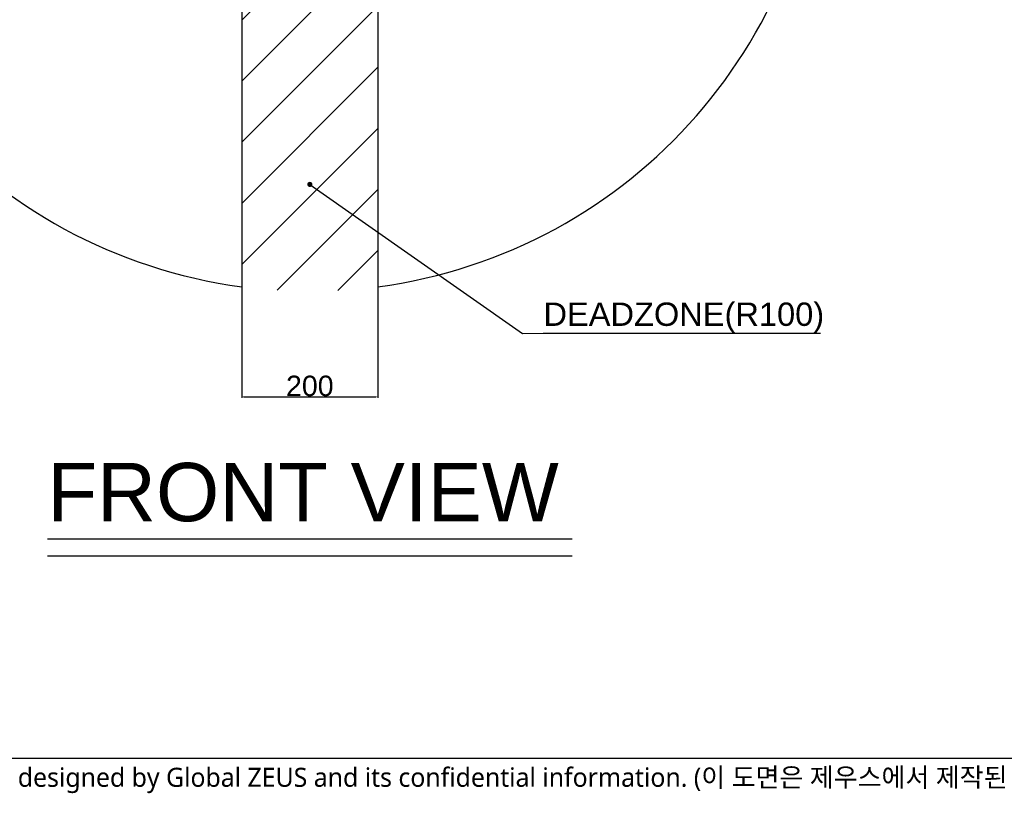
# Model space of a CAD drawing. Header units: millimetres. Extents: x 32 to 6688, y 67 to 4720.
# Tile 2 of 29: x 1514 to 2961, y 108 to 1245. Entities that reach past the tile are written whole.
import ezdxf

# ---------------------------------------------------------------- set-up
doc = ezdxf.new("R2010")
doc.units = ezdxf.units.MM
doc.linetypes.add('ACAD_ISO02W100', pattern=[15, 12, -3])
doc.linetypes.add('HIDDEN', pattern=[0.2, 0.1, -0.1])
doc.layers.add('DEFAULT_2', color=2, linetype='HIDDEN')
doc.styles.get("Standard").update_dxf_attribs({"font": 'arial.ttf'})
doc.styles.add('TEXTSTYLE_3', font='malgun.ttf')
doc.dimstyles.new('ISO-25', dxfattribs={"dimtxt": 2.5, "dimasz": 2.5, "dimexe": 1.25, "dimexo": 0.625, "dimtad": 1, "dimtxsty": 'Standard', "dimcen": 2.5, "dimadec": 0, "dimazin": 0, "dimtfac": 1, "dimtmove": 0, "dimatfit": 3, "dimfxl": 1, "dimarcsym": 0})

# ---------------------------------------------------------------- blocks, each defined once
blk = doc.blocks.new('*D130')
at = {"color": 0, "lineweight": -2, "ltscale": 1000, "transparency": 16777216}
for p, q in [((1840, 852), (1840, 689.6)), ((2040, 852), (2040, 689.6)), ((1842.5, 690.9), (2037.5, 690.9))]:
    blk.add_line(p, q, dxfattribs=at)
at = {"color": 0, "ltscale": 1000, "transparency": 16777216}
for points in [[(1842.5, 691.3), (1842.5, 690.5), (1840, 690.9)], [(2037.5, 691.3), (2037.5, 690.5), (2040, 690.9)]]:
    blk.add_solid(points, dxfattribs=at)
at = {"layer": 'Defpoints', "color": 0, "ltscale": 1000, "transparency": 16777216}
for p in [(1840, 852.6), (2040, 852.6), (2040, 690.9)]:
    blk.add_point(p, dxfattribs=at)
at = {"color": 0, "ltscale": 1000, "transparency": 16777216, "insert": (1940, 706.8), "char_height": 2.5, "attachment_point": 5}
blk.add_mtext('{\\H12x;200}', dxfattribs=at)

msp = doc.modelspace()

# ---------------------------------------------------------------- hatches: boundary and pattern name
at = {"ltscale": 1000, "true_color": 0xed4b40}
h = msp.add_hatch(dxfattribs=at)
h.set_pattern_fill('ANSI31', color=13, scale=20)
h.set_pattern_definition([(45, (-9535.49, -2228.34), (-44.90128, 44.90128), [])])
edge = h.paths.add_edge_path()
edge.add_arc((1940, 1600.946), 755, 82.388789, 97.611211)
edge.add_line((1840, 2349.294), (1840, 852.598))
edge.add_arc((1940, 1600.946), 755, 262.388789, 277.611211)
edge.add_line((2040, 852.598), (2040, 2349.294))

# ---------------------------------------------------------------- linework, layer by layer
at = {"ltscale": 1000}
for p, q in [((1840, 2349.294), (1840, 852.598)), ((2040, 2349.294), (2040, 852.598))]:
    msp.add_line(p, q, dxfattribs=at)
at = {"color": 0, "linetype": 'ACAD_ISO02W100', "ltscale": 1000}
for p, q in [((1554.286, 482.126), (2325.714, 482.126)), ((1554.286, 457.153), (2325.714, 457.153))]:
    msp.add_line(p, q, dxfattribs=at)
at = {"color": 7}
msp.add_line((80, 160), (6560, 160), dxfattribs=at)
at = {"ltscale": 1000}
for start, end in [(97.611211, 262.388789), (277.611211, 82.388789)]:
    msp.add_arc((1940, 1600.946), 755, start, end, dxfattribs=at)

# ---------------------------------------------------------------- texts
at = {"color": 0}
msp.add_text('FRONT VIEW', height=85.7143, dxfattribs=at).set_placement((1554.286, 508.101))
at = {"color": 1, "ltscale": 1000, "insert": (2283.42, 784.822), "char_height": 34.28571, "attachment_point": 7}
msp.add_mtext('DEADZONE(R100)', dxfattribs=at)
at = {"layer": 'DEFAULT_2', "color": 2, "linetype": 'HIDDEN', "insert": (414.109, 145.948), "char_height": 28, "width": 3843.52495, "attachment_point": 1, "line_spacing_factor": 0.9, "style": 'TEXTSTYLE_3'}
msp.add_mtext('Any unauthorized use of this drawing will be penalized since it’s designed by Global ZEUS and its confidential information. (이 도면은 제우스에서 제작된 영업비밀 이므로 무단 사용 시 법적인 처벌을 받을 수 있습니다.)', dxfattribs=at)

# ---------------------------------------------------------------- dimensions: what is measured, and where the dimension line sits
at = {"ltscale": 1000}
dim = msp.add_linear_dim(base=(2040, 690.878), p1=(1840, 852.598), p2=(2040, 852.598), text='{\\H12x;200}', dimstyle='ISO-25', dxfattribs=at)
dim.commit()
dim.dimension.update_dxf_attribs({"geometry": '*D130', "text_midpoint": (1940, 706.821)})

# ---------------------------------------------------------------- leaders
at = {"color": 1, "ltscale": 1000, "annotation_type": 0, "has_hookline": 1, "hookline_direction": 0, "text_width": 407.102}
msp.add_leader([(1940, 1003.026), (2252.601, 784.108), (2282.795, 784.197)], dimstyle='ISO-25', override={"dimasz": 30, "dimgap": 0.625, "dimtad": 1, "dimldrblk": 'DotSmall'}, dxfattribs=at)

doc.saveas('drawing.dxf')
